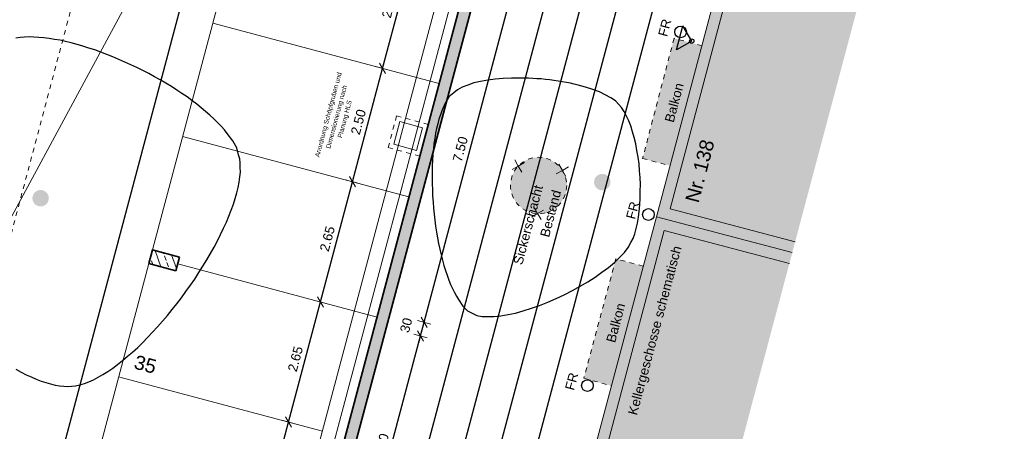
# Model space of a CAD drawing. Header units: metres. Extents: x 4462557 to 4462755, y 5328146 to 5328388.
# Tile 133 of 149: x 4462647 to 4462668, y 5328307 to 5328315. Entities that reach past the tile are written whole.
import ezdxf

# ---------------------------------------------------------------- set-up
doc = ezdxf.new("R2010")
doc.units = ezdxf.units.M
doc.header["$PDMODE"] = 65
doc.linetypes.add('AUSGEZOGEN', pattern=[0])
doc.linetypes.add('VERDECKT2_S2', pattern=[0.15, 0.1, -0.05])
doc.layers.add('B31_BEWLIN', color=3, linetype='AUSGEZOGEN')
for name, color, linetype, lineweight in [('Maßlinie_Allgemein', 7, 'AUSGEZOGEN', 13), ('Schraffur', 7, 'AUSGEZOGEN', 158), ('Standard', 7, 'AUSGEZOGEN', 13)]:
    doc.layers.add(name, color=color, linetype=linetype, lineweight=lineweight)
doc.styles.add('ARIAL', font='ARIAL.TTF')
doc.dimstyles.new('_DIMSTYLE_10', dxfattribs={"dimtxt": 0.2, "dimasz": 0.3, "dimexe": 0, "dimexo": 1e-06, "dimgap": 0.1, "dimtad": 2, "dimdec": 3, "dimrnd": 0.005, "dimzin": 4, "dimdsep": 46, "dimtxsty": 'ARIAL', "dimblk1": 'ALL_ML_STRICH', "dimblk2": 'ALL_ML_STRICH', "dimsah": 1, "dimcen": 0, "dimse1": 1, "dimse2": 1, "dimclrd": 7, "dimclre": 7, "dimclrt": 7, "dimadec": 0, "dimazin": 0, "dimtfac": 1, "dimtdec": 0, "dimtix": 1, "dimtmove": 2, "dimatfit": 3, "dimfxl": 0, "dimtzin": 0, "dimlwd": 0, "dimlwe": 13, "dimarcsym": 0})
doc.dimstyles.new('_DIMSTYLE_11', dxfattribs={"dimtxt": 0.2, "dimasz": 0.3, "dimexe": 0, "dimexo": 1e-06, "dimgap": 0.1, "dimtad": 2, "dimdec": 1, "dimlfac": 100, "dimrnd": 0.5, "dimzin": 4, "dimdsep": 46, "dimtxsty": 'ARIAL', "dimblk1": 'ALL_ML_STRICH', "dimblk2": 'ALL_ML_STRICH', "dimsah": 1, "dimcen": 0, "dimse1": 1, "dimse2": 1, "dimclrd": 7, "dimclre": 7, "dimclrt": 7, "dimadec": 0, "dimazin": 0, "dimtfac": 1, "dimtdec": 0, "dimtix": 1, "dimtmove": 2, "dimatfit": 3, "dimfxl": 0, "dimtvp": 1.2, "dimtzin": 0, "dimlwd": 0, "dimlwe": 13, "dimarcsym": 0})
doc.dimstyles.new('_DIMSTYLE_18', dxfattribs={"dimtxt": 0.2, "dimasz": 0.3, "dimexe": 0, "dimexo": 0, "dimgap": 0.1, "dimtad": 2, "dimrnd": 0.01, "dimzin": 4, "dimdsep": 46, "dimtxsty": 'ARIAL', "dimblk1": 'ALL_ML_STRICH', "dimblk2": 'ALL_ML_STRICH', "dimsah": 1, "dimcen": 0, "dimclrd": 7, "dimclre": 7, "dimclrt": 7, "dimadec": 0, "dimazin": 0, "dimtfac": 1, "dimtdec": 0, "dimtix": 1, "dimtmove": 2, "dimatfit": 3, "dimfxl": 0, "dimtzin": 0, "dimlwd": 0, "dimlwe": 13, "dimarcsym": 0})
doc.dimstyles.new('_DIMSTYLE_19', dxfattribs={"dimtxt": 0.2, "dimasz": 0.3, "dimexe": 0, "dimexo": 0, "dimgap": 0.1, "dimtad": 2, "dimdec": 1, "dimlfac": 100, "dimrnd": 1, "dimzin": 4, "dimdsep": 46, "dimtxsty": 'ARIAL', "dimblk1": 'ALL_ML_STRICH', "dimblk2": 'ALL_ML_STRICH', "dimsah": 1, "dimcen": 0, "dimclrd": 7, "dimclre": 7, "dimclrt": 7, "dimadec": 0, "dimazin": 0, "dimtfac": 1, "dimtdec": 0, "dimtix": 1, "dimtmove": 2, "dimatfit": 3, "dimfxl": 0, "dimtvp": 1.2, "dimtzin": 0, "dimlwd": 0, "dimlwe": 13, "dimarcsym": 0})
doc.dimstyles.new('_DIMSTYLE_3', dxfattribs={"dimtxt": 0.2, "dimasz": 0.3, "dimexe": 0, "dimexo": 0, "dimgap": 0.1, "dimtad": 2, "dimrnd": 0.005, "dimzin": 4, "dimdsep": 46, "dimtxsty": 'ARIAL', "dimblk1": 'ALL_ML_STRICH', "dimblk2": 'ALL_ML_STRICH', "dimsah": 1, "dimcen": 0, "dimclrd": 7, "dimclre": 7, "dimclrt": 7, "dimadec": 0, "dimazin": 0, "dimtfac": 1, "dimtdec": 0, "dimtix": 1, "dimtmove": 2, "dimatfit": 3, "dimfxl": 0, "dimtzin": 0, "dimlwd": 0, "dimlwe": 13, "dimarcsym": 0})
doc.dimstyles.new('_DIMSTYLE_7', dxfattribs={"dimtxt": 0.2, "dimasz": 0.3, "dimexe": 0, "dimexo": 1e-06, "dimgap": 0.1, "dimtad": 2, "dimrnd": 0.005, "dimzin": 4, "dimdsep": 46, "dimtxsty": 'ARIAL', "dimblk1": 'ALL_ML_STRICH', "dimblk2": 'ALL_ML_STRICH', "dimsah": 1, "dimcen": 0, "dimse1": 1, "dimse2": 1, "dimclrd": 7, "dimclre": 7, "dimclrt": 7, "dimadec": 0, "dimazin": 0, "dimtfac": 1, "dimtdec": 0, "dimtix": 1, "dimtmove": 2, "dimatfit": 3, "dimfxl": 0, "dimtzin": 0, "dimlwd": 0, "dimlwe": 13, "dimarcsym": 0})
pattern_1 = [(110, (0, 0), (-0.281907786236, -0.102606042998), []), (110, (-0.14095, -0.0513), (-0.281907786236, -0.102606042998), [0.1, -0.05])]

# ---------------------------------------------------------------- blocks, each defined once
blk = doc.blocks.new('COMPLEXOBJECT_3')
at = {"layer": 'Standard', "color": 7, "linetype": 'AUSGEZOGEN', "lineweight": 13}
for q in [(4462658.188, 5328312.357), (4462658.393, 5328312.302), (4462658.133, 5328312.152), (4462658.338, 5328312.097)]:
    blk.add_line((4462658.263, 5328312.227), q, dxfattribs=at)
blk = doc.blocks.new('COMPLEXOBJECT_4')
at = {"layer": 'Standard', "color": 7, "linetype": 'AUSGEZOGEN', "lineweight": 13}
for q in [(4462657.193, 5328312.244), (4462657.247, 5328312.449), (4462657.452, 5328312.395), (4462657.398, 5328312.19)]:
    blk.add_line((4462657.323, 5328312.319), q, dxfattribs=at)
blk = doc.blocks.new('COMPLEXOBJECT_5')
at = {"layer": 'Standard', "color": 7, "linetype": 'AUSGEZOGEN', "lineweight": 13}
for q in [(4462657.604, 5328311.23), (4462657.659, 5328311.435), (4462657.864, 5328311.381), (4462657.809, 5328311.176)]:
    blk.add_line((4462657.734, 5328311.305), q, dxfattribs=at)
blk = doc.blocks.new('ALL_ML_STRICH')
at = {"color": 0, "linetype": 'ByBlock', "lineweight": -2}
for p, q in [((-1, 0), (0.5, 0)), ((-0.3, -0.3), (0.3, 0.3)), ((0, -0.5), (0, 0.5))]:
    blk.add_line(p, q, dxfattribs=at)
blk = doc.blocks.new('*D163')
at = {"layer": 'DEFPOINTS', "color": 7, "linetype": 'AUSGEZOGEN', "lineweight": 13}
for p in [(4462658.012, 5328322.033), (4462636.2, 5328240.138), (4462638.374, 5328239.559)]:
    blk.add_point(p, dxfattribs=at)
at = {"layer": 'Maßlinie_Allgemein', "color": 7, "linetype": 'AUSGEZOGEN', "lineweight": -2}
blk.add_line((4462638.374, 5328239.559), (4462660.186, 5328321.454), dxfattribs=at)
at = {"layer": 'Maßlinie_Allgemein', "color": 7, "linetype": 'AUSGEZOGEN', "lineweight": 13, "yscale": 0.3, "zscale": 0.3}
for p, xscale, rotation in [((4462660.186, 5328321.454), 0.3, 75.08618508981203), ((4462638.374, 5328239.559), 0.2999999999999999, 255.0861850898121)]:
    blk.add_blockref('ALL_ML_STRICH', p, dxfattribs=dict(at, xscale=xscale, rotation=rotation))
at = {"layer": 'Maßlinie_Allgemein', "color": 7, "linetype": 'AUSGEZOGEN', "lineweight": 13, "insert": (4462649.085, 5328280.565), "char_height": 0.2, "width": 1, "attachment_point": 5, "rotation": 75.0862, "style": 'ARIAL'}
blk.add_mtext('\\A1;{\\A1;{84.75\\H0.132000;\\S^ ;}}', dxfattribs=at)
blk = doc.blocks.new('*D165')
at = {"layer": 'DEFPOINTS', "color": 7, "linetype": 'AUSGEZOGEN', "lineweight": 13}
for p in [(4462658.012, 5328322.033), (4462627.546, 5328226.49), (4462635.132, 5328224.469)]:
    blk.add_point(p, dxfattribs=at)
at = {"layer": 'Maßlinie_Allgemein', "color": 7, "linetype": 'AUSGEZOGEN', "lineweight": -2}
blk.add_line((4462635.132, 5328224.469), (4462660.911, 5328321.261), dxfattribs=at)
at = {"layer": 'Maßlinie_Allgemein', "color": 7, "linetype": 'AUSGEZOGEN', "lineweight": 13, "yscale": 0.3, "zscale": 0.3}
for p, xscale, rotation in [((4462660.911, 5328321.261), 0.3, 75.08618508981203), ((4462635.132, 5328224.469), 0.2999999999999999, 255.0861850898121)]:
    blk.add_blockref('ALL_ML_STRICH', p, dxfattribs=dict(at, xscale=xscale, rotation=rotation))
at = {"layer": 'Maßlinie_Allgemein', "color": 7, "linetype": 'AUSGEZOGEN', "lineweight": 13, "insert": (4462647.83, 5328272.936), "char_height": 0.2, "width": 1.4, "attachment_point": 5, "rotation": 75.0862, "style": 'ARIAL'}
blk.add_mtext('\\A1;{\\A1;{100.16\\H0.132000;\\S5^ ;}}', dxfattribs=at)
blk = doc.blocks.new('*D166')
at = {"layer": 'DEFPOINTS', "color": 7, "linetype": 'AUSGEZOGEN', "lineweight": 13}
for p in [(4462658.012, 5328322.033), (4462626.645, 5328223.107), (4462634.955, 5328220.894)]:
    blk.add_point(p, dxfattribs=at)
at = {"layer": 'Maßlinie_Allgemein', "color": 7, "linetype": 'AUSGEZOGEN', "lineweight": -2}
blk.add_line((4462634.955, 5328220.894), (4462661.636, 5328321.068), dxfattribs=at)
at = {"layer": 'Maßlinie_Allgemein', "color": 7, "linetype": 'AUSGEZOGEN', "lineweight": 13, "xscale": 0.3, "yscale": 0.3, "zscale": 0.3}
for p, rotation in [((4462661.636, 5328321.068), 75.08618508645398), ((4462634.955, 5328220.894), 255.086185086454)]:
    blk.add_blockref('ALL_ML_STRICH', p, dxfattribs=dict(at, rotation=rotation))
at = {"layer": 'Maßlinie_Allgemein', "color": 7, "linetype": 'AUSGEZOGEN', "lineweight": 13, "insert": (4462648.104, 5328271.052), "char_height": 0.2, "width": 1.4, "attachment_point": 5, "rotation": 75.0862, "style": 'ARIAL'}
blk.add_mtext('\\A1;{\\A1;{103.66\\H0.132000;\\S5^ ;}}', dxfattribs=at)
blk = doc.blocks.new('*D212')
at = {"layer": 'DEFPOINTS', "color": 7, "linetype": 'AUSGEZOGEN', "lineweight": 13}
for p in [(4462650.018, 5328310.088), (4462648.732, 5328305.256), (4462653.95, 5328303.867)]:
    blk.add_point(p, dxfattribs=at)
at = {"layer": 'Maßlinie_Allgemein', "color": 7, "linetype": 'AUSGEZOGEN', "lineweight": -2}
blk.add_line((4462653.95, 5328303.867), (4462655.236, 5328308.698), dxfattribs=at)
at = {"layer": 'Maßlinie_Allgemein', "color": 7, "linetype": 'AUSGEZOGEN', "lineweight": 13, "xscale": 0.3, "yscale": 0.3, "zscale": 0.3}
for p, rotation in [((4462655.236, 5328308.698), 75.08618509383), ((4462653.95, 5328303.867), 255.08618509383)]:
    blk.add_blockref('ALL_ML_STRICH', p, dxfattribs=dict(at, rotation=rotation))
at = {"layer": 'Maßlinie_Allgemein', "color": 7, "linetype": 'AUSGEZOGEN', "lineweight": 13, "insert": (4462654.4, 5328306.349), "char_height": 0.2, "width": 0.8, "attachment_point": 5, "rotation": 75.0862, "style": 'ARIAL'}
blk.add_mtext('\\A1;{\\A1;{5.00\\H0.132000;\\S^ ;}}', dxfattribs=at)
blk = doc.blocks.new('*D213')
at = {"layer": 'DEFPOINTS', "color": 7, "linetype": 'AUSGEZOGEN', "lineweight": 13}
for p in [(4462650.096, 5328310.378), (4462650.018, 5328310.088), (4462655.236, 5328308.698)]:
    blk.add_point(p, dxfattribs=at)
at = {"layer": 'Maßlinie_Allgemein', "color": 7, "linetype": 'AUSGEZOGEN', "lineweight": -2}
blk.add_line((4462655.236, 5328308.698), (4462655.314, 5328308.988), dxfattribs=at)
at = {"layer": 'Maßlinie_Allgemein', "color": 7, "linetype": 'AUSGEZOGEN', "lineweight": 13, "xscale": 0.3, "yscale": 0.3, "zscale": 0.3}
for p, rotation in [((4462655.314, 5328308.988), 75.08618509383), ((4462655.236, 5328308.698), 255.08618509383)]:
    blk.add_blockref('ALL_ML_STRICH', p, dxfattribs=dict(at, rotation=rotation))
at = {"layer": 'Maßlinie_Allgemein', "color": 7, "linetype": 'AUSGEZOGEN', "lineweight": 13, "insert": (4462654.931, 5328308.926), "char_height": 0.2, "width": 0.8, "attachment_point": 5, "rotation": 75.0862, "style": 'ARIAL'}
blk.add_mtext('\\A1;{\\A1;{30\\H0.132000;\\S^ ;}}', dxfattribs=at)
blk = doc.blocks.new('*D214')
at = {"layer": 'DEFPOINTS', "color": 7, "linetype": 'AUSGEZOGEN', "lineweight": 13}
for p in [(4462652.026, 5328317.625), (4462650.096, 5328310.378), (4462655.314, 5328308.988)]:
    blk.add_point(p, dxfattribs=at)
at = {"layer": 'Maßlinie_Allgemein', "color": 7, "linetype": 'AUSGEZOGEN', "lineweight": -2}
blk.add_line((4462655.314, 5328308.988), (4462657.244, 5328316.235), dxfattribs=at)
at = {"layer": 'Maßlinie_Allgemein', "color": 7, "linetype": 'AUSGEZOGEN', "lineweight": 13, "xscale": 0.3, "yscale": 0.3, "zscale": 0.3}
for p, rotation in [((4462657.244, 5328316.235), 75.08618509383), ((4462655.314, 5328308.988), 255.08618509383)]:
    blk.add_blockref('ALL_ML_STRICH', p, dxfattribs=dict(at, rotation=rotation))
at = {"layer": 'Maßlinie_Allgemein', "color": 7, "linetype": 'AUSGEZOGEN', "lineweight": 13, "insert": (4462656.086, 5328312.678), "char_height": 0.2, "width": 0.8, "attachment_point": 5, "rotation": 75.0862, "style": 'ARIAL'}
blk.add_mtext('\\A1;{\\A1;{7.50\\H0.132000;\\S^ ;}}', dxfattribs=at)
blk = doc.blocks.new('*D225')
at = {"layer": 'DEFPOINTS', "color": 7, "linetype": 'AUSGEZOGEN', "lineweight": 13}
for p in [(4462657.706, 5328321.856), (4462636.666, 5328242.86), (4462638.357, 5328242.409)]:
    blk.add_point(p, dxfattribs=at)
at = {"layer": 'Maßlinie_Allgemein', "color": 7, "linetype": 'AUSGEZOGEN', "lineweight": -2}
blk.add_line((4462638.357, 5328242.409), (4462659.397, 5328321.405), dxfattribs=at)
at = {"layer": 'Maßlinie_Allgemein', "color": 7, "linetype": 'AUSGEZOGEN', "lineweight": 13, "yscale": 0.3, "zscale": 0.3}
for p, xscale, rotation in [((4462659.397, 5328321.405), 0.3, 75.08618508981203), ((4462638.357, 5328242.409), 0.2999999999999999, 255.0861850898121)]:
    blk.add_blockref('ALL_ML_STRICH', p, dxfattribs=dict(at, xscale=xscale, rotation=rotation))
at = {"layer": 'Maßlinie_Allgemein', "color": 7, "linetype": 'AUSGEZOGEN', "lineweight": 13, "insert": (4462648.682, 5328281.966), "char_height": 0.2, "width": 1, "attachment_point": 5, "rotation": 75.0862, "style": 'ARIAL'}
blk.add_mtext('\\A1;{\\A1;{81.75\\H0.132000;\\S^ ;}}', dxfattribs=at)
blk = doc.blocks.new('*D230')
at = {"layer": 'DEFPOINTS', "color": 7, "linetype": 'AUSGEZOGEN', "lineweight": 13}
for p in [(4462658.349, 5328324.272), (4462657.706, 5328321.856), (4462640.925, 5328301.592)]:
    blk.add_point(p, dxfattribs=at)
at = {"layer": 'Maßlinie_Allgemein', "color": 7, "linetype": 'AUSGEZOGEN', "lineweight": -2}
for p, q in [((4462647.72, 5328327.103), (4462647.72, 5328327.103)), ((4462658.349, 5328324.272), (4462647.72, 5328327.103)), ((4462658.349, 5328324.272), (4462658.349, 5328324.272))]:
    blk.add_line(p, q, dxfattribs=at)
at = {"layer": 'Maßlinie_Allgemein', "color": 7, "linetype": 'AUSGEZOGEN', "lineweight": 13, "yscale": 0.3, "zscale": 0.3}
for p, xscale, rotation in [((4462647.72, 5328327.103), 0.3, 165.0861850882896), ((4462658.349, 5328324.272), 0.2999999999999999, 345.0861850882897)]:
    blk.add_blockref('ALL_ML_STRICH', p, dxfattribs=dict(at, xscale=xscale, rotation=rotation))
at = {"layer": 'Maßlinie_Allgemein', "color": 7, "linetype": 'AUSGEZOGEN', "lineweight": 13, "insert": (4462652.366, 5328325.869), "char_height": 0.2, "width": 1, "attachment_point": 5, "rotation": 165.0862, "style": 'ARIAL'}
blk.add_mtext('\\A1;{\\A1;{11.00\\H0.132000;\\S^ ;}}', dxfattribs=at)
blk = doc.blocks.new('*D231')
at = {"layer": 'DEFPOINTS', "color": 7, "linetype": 'AUSGEZOGEN', "lineweight": 13}
for p in [(4462647.72, 5328327.103), (4462640.925, 5328301.592), (4462640.62, 5328301.415)]:
    blk.add_point(p, dxfattribs=at)
at = {"layer": 'Maßlinie_Allgemein', "color": 7, "linetype": 'AUSGEZOGEN', "lineweight": -2}
for p, q in [((4462647.478, 5328327.167), (4462647.478, 5328327.167)), ((4462647.72, 5328327.103), (4462647.478, 5328327.167)), ((4462647.72, 5328327.103), (4462647.72, 5328327.103))]:
    blk.add_line(p, q, dxfattribs=at)
at = {"layer": 'Maßlinie_Allgemein', "color": 7, "linetype": 'AUSGEZOGEN', "lineweight": 13, "yscale": 0.3, "zscale": 0.3}
for p, xscale, rotation in [((4462647.478, 5328327.167), 0.3, 165.0861850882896), ((4462647.72, 5328327.103), 0.2999999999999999, 345.0861850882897)]:
    blk.add_blockref('ALL_ML_STRICH', p, dxfattribs=dict(at, xscale=xscale, rotation=rotation))
at = {"layer": 'Maßlinie_Allgemein', "color": 7, "linetype": 'AUSGEZOGEN', "lineweight": 13, "insert": (4462647.359, 5328327.358), "char_height": 0.2, "width": 0.8, "attachment_point": 5, "rotation": 165.0862, "style": 'ARIAL'}
blk.add_mtext('\\A1;{\\A1;{25\\H0.132000;\\S^ ;}}', dxfattribs=at)
blk = doc.blocks.new('*D232')
at = {"layer": 'DEFPOINTS', "color": 7, "linetype": 'AUSGEZOGEN', "lineweight": 13}
for p in [(4462647.478, 5328327.167), (4462642.245, 5328325.974), (4462640.62, 5328301.415)]:
    blk.add_point(p, dxfattribs=at)
at = {"layer": 'Maßlinie_Allgemein', "color": 7, "linetype": 'AUSGEZOGEN', "lineweight": -2}
for p, q in [((4462642.888, 5328328.39), (4462642.888, 5328328.39)), ((4462647.478, 5328327.167), (4462642.888, 5328328.39)), ((4462647.478, 5328327.167), (4462647.478, 5328327.167))]:
    blk.add_line(p, q, dxfattribs=at)
at = {"layer": 'Maßlinie_Allgemein', "color": 7, "linetype": 'AUSGEZOGEN', "lineweight": 13, "yscale": 0.3, "zscale": 0.3}
for p, xscale, rotation in [((4462642.888, 5328328.39), 0.3, 165.0861850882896), ((4462647.478, 5328327.167), 0.2999999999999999, 345.0861850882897)]:
    blk.add_blockref('ALL_ML_STRICH', p, dxfattribs=dict(at, xscale=xscale, rotation=rotation))
at = {"layer": 'Maßlinie_Allgemein', "color": 7, "linetype": 'AUSGEZOGEN', "lineweight": 13, "insert": (4462644.656, 5328327.922), "char_height": 0.2, "width": 0.8, "attachment_point": 5, "rotation": 165.0862, "style": 'ARIAL'}
blk.add_mtext('\\A1;{\\A1;{4.75\\H0.132000;\\S^ ;}}', dxfattribs=at)
blk = doc.blocks.new('*D357')
at = {"layer": 'DEFPOINTS', "color": 7, "linetype": 'AUSGEZOGEN', "lineweight": 13}
for p in [(4462652.874, 5328323.143), (4462641.219, 5328282.296), (4462641.944, 5328282.103)]:
    blk.add_point(p, dxfattribs=at)
at = {"layer": 'Maßlinie_Allgemein', "color": 7, "linetype": 'AUSGEZOGEN', "lineweight": -2}
for p, q in [((4462641.219, 5328282.296), (4462652.15, 5328323.336)), ((4462652.15, 5328323.336), (4462652.15, 5328323.336)), ((4462641.219, 5328282.296), (4462641.219, 5328282.296))]:
    blk.add_line(p, q, dxfattribs=at)
at = {"layer": 'Maßlinie_Allgemein', "color": 7, "linetype": 'AUSGEZOGEN', "lineweight": 13, "xscale": 0.3, "yscale": 0.3, "zscale": 0.3}
for p, rotation in [((4462652.15, 5328323.336), 75.0861849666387), ((4462641.219, 5328282.296), 255.0861849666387)]:
    blk.add_blockref('ALL_ML_STRICH', p, dxfattribs=dict(at, rotation=rotation))
at = {"layer": 'Maßlinie_Allgemein', "color": 7, "linetype": 'AUSGEZOGEN', "lineweight": 13, "insert": (4462646.493, 5328302.874), "char_height": 0.2, "width": 1, "attachment_point": 5, "rotation": 75.0862, "style": 'ARIAL'}
blk.add_mtext('\\A1;{\\A1;{42.47\\H0.132000;\\S^ ;}}', dxfattribs=at)
blk = doc.blocks.new('*D382')
at = {"layer": 'DEFPOINTS', "color": 7, "linetype": 'AUSGEZOGEN', "lineweight": 13}
for p in [(4462653.627, 5328306.54), (4462651.737, 5328304.301), (4462652.945, 5328303.979)]:
    blk.add_point(p, dxfattribs=at)
at = {"layer": 'Maßlinie_Allgemein', "color": 7, "linetype": 'AUSGEZOGEN', "lineweight": -2}
for p, q in [((4462651.737, 5328304.301), (4462652.419, 5328306.862)), ((4462652.419, 5328306.862), (4462652.419, 5328306.862)), ((4462651.737, 5328304.301), (4462651.737, 5328304.301))]:
    blk.add_line(p, q, dxfattribs=at)
at = {"layer": 'Maßlinie_Allgemein', "color": 7, "linetype": 'AUSGEZOGEN', "lineweight": 13, "xscale": 0.3, "yscale": 0.3, "zscale": 0.3}
for p, rotation in [((4462652.419, 5328306.862), 75.08618496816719), ((4462651.737, 5328304.301), 255.0861849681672)]:
    blk.add_blockref('ALL_ML_STRICH', p, dxfattribs=dict(at, rotation=rotation))
at = {"layer": 'Maßlinie_Allgemein', "color": 7, "linetype": 'AUSGEZOGEN', "lineweight": 13, "insert": (4462651.885, 5328305.647), "char_height": 0.2, "width": 0.8, "attachment_point": 5, "rotation": 75.0862, "style": 'ARIAL'}
blk.add_mtext('\\A1;{\\A1;{2.65\\H0.132000;\\S^ ;}}', dxfattribs=at)
blk = doc.blocks.new('*D383')
at = {"layer": 'DEFPOINTS', "color": 7, "linetype": 'AUSGEZOGEN', "lineweight": 13}
for p in [(4462654.309, 5328309.101), (4462652.419, 5328306.862), (4462653.627, 5328306.54)]:
    blk.add_point(p, dxfattribs=at)
at = {"layer": 'Maßlinie_Allgemein', "color": 7, "linetype": 'AUSGEZOGEN', "lineweight": -2}
for p, q in [((4462652.419, 5328306.862), (4462653.101, 5328309.422)), ((4462653.101, 5328309.422), (4462653.101, 5328309.422)), ((4462652.419, 5328306.862), (4462652.419, 5328306.862))]:
    blk.add_line(p, q, dxfattribs=at)
at = {"layer": 'Maßlinie_Allgemein', "color": 7, "linetype": 'AUSGEZOGEN', "lineweight": 13, "xscale": 0.3, "yscale": 0.3, "zscale": 0.3}
for p, rotation in [((4462653.101, 5328309.422), 75.08618496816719), ((4462652.419, 5328306.862), 255.0861849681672)]:
    blk.add_blockref('ALL_ML_STRICH', p, dxfattribs=dict(at, rotation=rotation))
at = {"layer": 'Maßlinie_Allgemein', "color": 7, "linetype": 'AUSGEZOGEN', "lineweight": 13, "insert": (4462652.567, 5328308.207), "char_height": 0.2, "width": 0.8, "attachment_point": 5, "rotation": 75.0862, "style": 'ARIAL'}
blk.add_mtext('\\A1;{\\A1;{2.65\\H0.132000;\\S^ ;}}', dxfattribs=at)
blk = doc.blocks.new('*D384')
at = {"layer": 'DEFPOINTS', "color": 7, "linetype": 'AUSGEZOGEN', "lineweight": 13}
for p in [(4462654.991, 5328311.661), (4462653.101, 5328309.422), (4462654.309, 5328309.101)]:
    blk.add_point(p, dxfattribs=at)
at = {"layer": 'Maßlinie_Allgemein', "color": 7, "linetype": 'AUSGEZOGEN', "lineweight": -2}
for p, q in [((4462653.101, 5328309.422), (4462653.783, 5328311.983)), ((4462653.783, 5328311.983), (4462653.783, 5328311.983)), ((4462653.101, 5328309.422), (4462653.101, 5328309.422))]:
    blk.add_line(p, q, dxfattribs=at)
at = {"layer": 'Maßlinie_Allgemein', "color": 7, "linetype": 'AUSGEZOGEN', "lineweight": 13, "xscale": 0.3, "yscale": 0.3, "zscale": 0.3}
for p, rotation in [((4462653.783, 5328311.983), 75.08618496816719), ((4462653.101, 5328309.422), 255.0861849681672)]:
    blk.add_blockref('ALL_ML_STRICH', p, dxfattribs=dict(at, rotation=rotation))
at = {"layer": 'Maßlinie_Allgemein', "color": 7, "linetype": 'AUSGEZOGEN', "lineweight": 13, "insert": (4462653.249, 5328310.768), "char_height": 0.2, "width": 0.8, "attachment_point": 5, "rotation": 75.0862, "style": 'ARIAL'}
blk.add_mtext('\\A1;{\\A1;{2.65\\H0.132000;\\S^ ;}}', dxfattribs=at)
blk = doc.blocks.new('*D385')
at = {"layer": 'DEFPOINTS', "color": 7, "linetype": 'AUSGEZOGEN', "lineweight": 13}
for p in [(4462655.634, 5328314.077), (4462653.783, 5328311.983), (4462654.991, 5328311.661)]:
    blk.add_point(p, dxfattribs=at)
at = {"layer": 'Maßlinie_Allgemein', "color": 7, "linetype": 'AUSGEZOGEN', "lineweight": -2}
for p, q in [((4462653.783, 5328311.983), (4462654.426, 5328314.399)), ((4462654.426, 5328314.399), (4462654.426, 5328314.399)), ((4462653.783, 5328311.983), (4462653.783, 5328311.983))]:
    blk.add_line(p, q, dxfattribs=at)
at = {"layer": 'Maßlinie_Allgemein', "color": 7, "linetype": 'AUSGEZOGEN', "lineweight": 13, "xscale": 0.3, "yscale": 0.3, "zscale": 0.3}
for p, rotation in [((4462654.426, 5328314.399), 75.08618496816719), ((4462653.783, 5328311.983), 255.0861849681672)]:
    blk.add_blockref('ALL_ML_STRICH', p, dxfattribs=dict(at, rotation=rotation))
at = {"layer": 'Maßlinie_Allgemein', "color": 7, "linetype": 'AUSGEZOGEN', "lineweight": 13, "insert": (4462653.912, 5328313.258), "char_height": 0.2, "width": 0.8, "attachment_point": 5, "rotation": 75.0862, "style": 'ARIAL'}
blk.add_mtext('\\A1;{\\A1;{2.50\\H0.132000;\\S^ ;}}', dxfattribs=at)
blk = doc.blocks.new('*D386')
at = {"layer": 'DEFPOINTS', "color": 7, "linetype": 'AUSGEZOGEN', "lineweight": 13}
for p in [(4462656.316, 5328316.638), (4462654.426, 5328314.399), (4462655.634, 5328314.077)]:
    blk.add_point(p, dxfattribs=at)
at = {"layer": 'Maßlinie_Allgemein', "color": 7, "linetype": 'AUSGEZOGEN', "lineweight": -2}
for p, q in [((4462654.426, 5328314.399), (4462655.108, 5328316.959)), ((4462655.108, 5328316.959), (4462655.108, 5328316.959)), ((4462654.426, 5328314.399), (4462654.426, 5328314.399))]:
    blk.add_line(p, q, dxfattribs=at)
at = {"layer": 'Maßlinie_Allgemein', "color": 7, "linetype": 'AUSGEZOGEN', "lineweight": 13, "xscale": 0.3, "yscale": 0.3, "zscale": 0.3}
for p, rotation in [((4462655.108, 5328316.959), 75.08618496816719), ((4462654.426, 5328314.399), 255.0861849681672)]:
    blk.add_blockref('ALL_ML_STRICH', p, dxfattribs=dict(at, rotation=rotation))
at = {"layer": 'Maßlinie_Allgemein', "color": 7, "linetype": 'AUSGEZOGEN', "lineweight": 13, "insert": (4462654.574, 5328315.745), "char_height": 0.2, "width": 0.8, "attachment_point": 5, "rotation": 75.0862, "style": 'ARIAL'}
blk.add_mtext('\\A1;{\\A1;{2.65\\H0.132000;\\S^ ;}}', dxfattribs=at)
blk = doc.blocks.new('Laubbaum_Stamm')
at = {"lineweight": 13}
blk.add_hatch(color=7, dxfattribs=at).paths.add_polyline_path([(0, 0.5), (-0.051, 0.497), (-0.101, 0.49), (-0.15, 0.477), (-0.197, 0.459), (-0.243, 0.437), (-0.286, 0.41), (-0.326, 0.379), (-0.362, 0.344), (-0.395, 0.306), (-0.424, 0.264), (-0.449, 0.22), (-0.469, 0.174), (-0.484, 0.125), (-0.494, 0.076), (-0.499, 0.025), (-0.499, -0.025), (-0.494, -0.076), (-0.484, -0.125), (-0.469, -0.174), (-0.449, -0.22), (-0.424, -0.264), (-0.395, -0.306), (-0.362, -0.344), (-0.326, -0.379), (-0.286, -0.41), (-0.243, -0.437), (-0.197, -0.459), (-0.15, -0.477), (-0.101, -0.49), (-0.051, -0.497), (0, -0.5), (0.051, -0.497), (0.101, -0.49), (0.15, -0.477), (0.197, -0.459), (0.243, -0.437), (0.286, -0.41), (0.326, -0.379), (0.362, -0.344), (0.395, -0.306), (0.424, -0.264), (0.449, -0.22), (0.469, -0.174), (0.484, -0.125), (0.494, -0.076), (0.499, -0.025), (0.499, 0.025), (0.494, 0.076), (0.484, 0.125), (0.469, 0.174), (0.449, 0.22), (0.424, 0.264), (0.395, 0.306), (0.362, 0.344), (0.326, 0.379), (0.286, 0.41), (0.243, 0.437), (0.197, 0.459), (0.15, 0.477), (0.101, 0.49), (0.051, 0.497)])

msp = doc.modelspace()

# ---------------------------------------------------------------- hatches: boundary and pattern name
at = {"layer": 'Schraffur', "linetype": 'AUSGEZOGEN', "lineweight": 18}
h = msp.add_hatch(dxfattribs=at)
h.set_pattern_fill('SCHRAFFUR_7', scale=0.1, angle=65, style=0, pattern_type=2)
h.set_pattern_definition(pattern_1)
h.paths.add_polyline_path([(4462651.06255, 5328323.62528), (4462657.70596, 5328321.85589), (4462652.34311, 5328301.72034), (4462652.58364, 5328301.65207), (4462658.01188, 5328322.03313), (4462651.1269, 5328323.86686)], flags=0)
h = msp.add_hatch(dxfattribs=at)
h.set_pattern_fill('SCHRAFFUR_7', scale=0.1, angle=65, style=0, pattern_type=2)
h.set_pattern_definition(pattern_1)
h.paths.add_polyline_path([(4462650.01835, 5328310.08801), (4462649.43856, 5328310.24242), (4462649.51577, 5328310.53232), (4462650.09556, 5328310.3779)], flags=0)
at = {"layer": 'Standard', "linetype": 'AUSGEZOGEN', "lineweight": 18}
for color, points in [(254, [(4462664.46064, 5328326.96716), (4462663.77832, 5328324.40651), (4462660.55915, 5328312.32542), (4462660.26884, 5328311.23595), (4462663.16921, 5328310.47301), (4462663.231, 5328310.70492), (4462660.56274, 5328311.4068), (4462664.87819, 5328327.60205), (4462666.8337, 5328324.22674), (4462666.92107, 5328324.55468), (4462664.79544, 5328328.22363)]), (254, [(4462667.69399, 5328327.45563), (4462664.79536, 5328328.22333), (4462660.26884, 5328311.23595), (4462663.16921, 5328310.47301), (4462663.23026, 5328310.70512), (4462660.56274, 5328311.4068), (4462664.96557, 5328327.92998), (4462667.63254, 5328327.22363)]), (255, [(4462660.56274, 5328311.4068), (4462663.231, 5328310.70492), (4462666.8337, 5328324.22674), (4462664.87819, 5328327.60205)]), (254, [(4462663.16921, 5328310.47301), (4462660.26884, 5328311.23595), (4462656.24133, 5328296.12129), (4462659.14209, 5328295.35823), (4462659.20315, 5328295.59034), (4462656.53523, 5328296.29214), (4462660.43915, 5328310.94298), (4462663.10816, 5328310.24091)]), (255, [(4462656.53523, 5328296.29214), (4462659.20388, 5328295.59014), (4462663.10742, 5328310.2411), (4462660.43915, 5328310.94298)])]:
    msp.add_hatch(color=color, dxfattribs=at).paths.add_polyline_path(points)
at = {"layer": 'Standard', "linetype": 'AUSGEZOGEN', "lineweight": 13}
for points in [[(4462659.97532, 5328312.48099), (4462660.55915, 5328312.32542), (4462661.24079, 5328314.88355), (4462660.64722, 5328315.04171)], [(4462658.32509, 5328312.09673), (4462658.29784, 5328312.16386), (4462658.2627, 5328312.22722), (4462658.22018, 5328312.28589), (4462658.1709, 5328312.339), (4462658.11557, 5328312.38578), (4462658.05501, 5328312.42556), (4462657.9901, 5328312.45774), (4462657.92178, 5328312.48186), (4462657.85105, 5328312.49758), (4462657.77894, 5328312.50465), (4462657.7065, 5328312.50298), (4462657.6348, 5328312.49259), (4462657.56487, 5328312.47364), (4462657.49773, 5328312.44639), (4462657.43437, 5328312.41125), (4462657.37571, 5328312.36872), (4462657.32259, 5328312.31944), (4462657.27581, 5328312.26412), (4462657.23604, 5328312.20355), (4462657.20385, 5328312.13864), (4462657.17973, 5328312.07032), (4462657.16402, 5328311.99959), (4462657.15694, 5328311.92748), (4462657.15861, 5328311.85505), (4462657.169, 5328311.78334), (4462657.18796, 5328311.71341), (4462657.21521, 5328311.64628), (4462657.25035, 5328311.58291), (4462657.29287, 5328311.52425), (4462657.34215, 5328311.47114), (4462657.39748, 5328311.42436), (4462657.45804, 5328311.38458), (4462657.52295, 5328311.3524), (4462657.59127, 5328311.32827), (4462657.662, 5328311.31256), (4462657.73411, 5328311.30549), (4462657.80655, 5328311.30716), (4462657.87825, 5328311.31755), (4462657.94818, 5328311.3365), (4462658.01532, 5328311.36375), (4462658.07868, 5328311.39889), (4462658.13734, 5328311.44141), (4462658.19046, 5328311.4907), (4462658.23724, 5328311.54602), (4462658.27701, 5328311.60658), (4462658.3092, 5328311.6715), (4462658.33332, 5328311.73982), (4462658.33575, 5328311.75074), (4462658.34903, 5328311.81055), (4462658.35611, 5328311.88266), (4462658.35444, 5328311.95509), (4462658.34405, 5328312.0268)], [(4462658.72126, 5328307.79403), (4462659.3099, 5328307.63718), (4462659.98898, 5328310.18568), (4462659.40512, 5328310.34126)]]:
    msp.add_hatch(color=255, dxfattribs=at).paths.add_polyline_path(points)

# ---------------------------------------------------------------- linework, layer by layer
at = {"layer": 'B31_BEWLIN', "color": 250, "linetype": 'AUSGEZOGEN'}
msp.add_lwpolyline([(4462646.60064, 5328307.98805), (4462646.7123, 5328307.92594), (4462646.82197, 5328307.87118), (4462646.92964, 5328307.82377), (4462647.03731, 5328307.77637), (4462647.14221, 5328307.73569), (4462647.24325, 5328307.70471), (4462647.34351, 5328307.67311), (4462647.44053, 5328307.65044), (4462647.53292, 5328307.63684), (4462647.6239, 5328307.62341), (4462647.70962, 5328307.61984), (4462647.79019, 5328307.6268), (4462647.87649, 5328307.6346), (4462647.9678, 5328307.65459), (4462648.06339, 5328307.68689), (4462648.15898, 5328307.71919), (4462648.25807, 5328307.76319), (4462648.35987, 5328307.81827), (4462648.46088, 5328307.87272), (4462648.56461, 5328307.93825), (4462648.6701, 5328308.01282), (4462648.77419, 5328308.08756), (4462648.88004, 5328308.17135), (4462648.98609, 5328308.26295), (4462649.09354, 5328308.35438), (4462649.20119, 5328308.45362), (4462649.30809, 5328308.55864), (4462649.41436, 5328308.66445), (4462649.52067, 5328308.77666), (4462649.62545, 5328308.89403), (4462649.73022, 5328309.0114), (4462649.83409, 5328309.13315), (4462649.93484, 5328309.25882), (4462650.03622, 5328309.38371), (4462650.13528, 5328309.51314), (4462650.23107, 5328309.64508), (4462650.32686, 5328309.77702), (4462650.41861, 5328309.91086), (4462650.5063, 5328310.04659), (4462650.5932, 5328310.1817), (4462650.67589, 5328310.31731), (4462650.75297, 5328310.45356), (4462650.83066, 5328310.58903), (4462650.90257, 5328310.72376), (4462650.96792, 5328310.8571), (4462651.03405, 5328310.99107), (4462651.09423, 5328311.12289), (4462651.1469, 5328311.25131), (4462651.19817, 5328311.37989), (4462651.2427, 5328311.50569), (4462651.27877, 5328311.62607), (4462651.31563, 5328311.74707), (4462651.34419, 5328311.86406), (4462651.3635, 5328311.975), (4462651.38203, 5328312.08532), (4462651.3921, 5328312.19022), (4462651.39136, 5328312.28783), (4462651.38921, 5328312.38561), (4462651.37765, 5328312.47594), (4462651.35541, 5328312.55735), (4462651.31588, 5328312.70381), (4462651.23187, 5328312.85667), (4462651.11117, 5328313.01237), (4462651.05051, 5328313.09062), (4462650.98063, 5328313.16922), (4462650.90295, 5328313.24802), (4462650.82589, 5328313.32604), (4462650.74102, 5328313.40425), (4462650.64975, 5328313.4825), (4462650.55848, 5328313.56075), (4462650.46064, 5328313.63762), (4462650.35702, 5328313.71375), (4462650.25419, 5328313.79049), (4462650.14619, 5328313.8657), (4462650.03365, 5328313.93859), (4462649.92049, 5328314.01227), (4462649.80279, 5328314.08362), (4462649.68274, 5328314.15311), (4462649.5619, 5328314.22199), (4462649.43731, 5328314.28916), (4462649.3116, 5328314.3529), (4462649.1859, 5328314.41665), (4462649.05846, 5328314.47775), (4462648.92991, 5328314.53541), (4462648.80137, 5328314.59308), (4462648.67311, 5328314.64716), (4462648.54437, 5328314.69702), (4462648.41562, 5328314.74688), (4462648.28779, 5328314.79236), (4462648.16088, 5328314.83346), (4462648.03396, 5328314.87457), (4462647.90796, 5328314.91129), (4462647.7849, 5328314.9427), (4462647.66325, 5328314.97393), (4462647.54375, 5328314.99923), (4462647.42859, 5328315.01903), (4462647.31203, 5328315.039), (4462647.19982, 5328315.05348), (4462647.09257, 5328315.06168), (4462646.98594, 5328315.06911), (4462646.88427, 5328315.07026), (4462646.78819, 5328315.06435), (4462646.69352, 5328315.05828), (4462646.60443, 5328315.04515)], dxfattribs=at)
msp.add_lwpolyline([(4462655.94719, 5328313.87927), (4462655.84421, 5328313.79113), (4462655.76044, 5328313.6585), (4462655.69414, 5328313.49252), (4462655.66029, 5328313.40961), (4462655.63046, 5328313.3184), (4462655.60481, 5328313.2203), (4462655.57916, 5328313.12219), (4462655.55847, 5328313.01782), (4462655.54135, 5328312.90733), (4462655.52422, 5328312.79685), (4462655.51082, 5328312.68166), (4462655.50193, 5328312.56239), (4462655.49304, 5328312.44312), (4462655.48725, 5328312.31992), (4462655.48613, 5328312.19405), (4462655.48361, 5328312.06834), (4462655.48575, 5328311.93996), (4462655.49071, 5328311.81124), (4462655.49489, 5328311.68191), (4462655.50327, 5328311.55208), (4462655.51463, 5328311.42333), (4462655.526, 5328311.29459), (4462655.54017, 5328311.16551), (4462655.55809, 5328311.03814), (4462655.57681, 5328310.91138), (4462655.59865, 5328310.78711), (4462655.62364, 5328310.66532), (4462655.648, 5328310.54431), (4462655.6755, 5328310.42579), (4462655.70584, 5328310.31334), (4462655.7354, 5328310.20027), (4462655.76764, 5328310.09188), (4462655.80288, 5328309.99096), (4462655.83875, 5328309.88926), (4462655.87762, 5328309.79504), (4462655.91871, 5328309.70769), (4462655.95918, 5328309.62111), (4462656.00266, 5328309.54202), (4462656.0479, 5328309.47197), (4462656.14057, 5328309.33234), (4462656.24187, 5328309.23015), (4462656.35212, 5328309.17649), (4462656.43801, 5328309.13543), (4462656.54878, 5328309.11471), (4462656.67668, 5328309.11265), (4462656.80379, 5328309.10996), (4462656.94865, 5328309.12514), (4462657.10451, 5328309.15542), (4462657.26116, 5328309.18631), (4462657.42944, 5328309.23152), (4462657.602, 5328309.28904), (4462657.77456, 5328309.34655), (4462657.9528, 5328309.41623), (4462658.12859, 5328309.49544), (4462658.3036, 5328309.57403), (4462658.47695, 5328309.66278), (4462658.64236, 5328309.75672), (4462658.80776, 5328309.85067), (4462658.96461, 5328309.95059), (4462659.10695, 5328310.05434), (4462659.24851, 5328310.15746), (4462659.37557, 5328310.26441), (4462659.48122, 5328310.371), (4462659.58626, 5328310.47838), (4462659.6699, 5328310.5854), (4462659.7262, 5328310.69027), (4462659.77082, 5328310.77369), (4462659.8082, 5328310.8747), (4462659.83846, 5328310.98793), (4462659.86793, 5328311.10054), (4462659.88966, 5328311.22615), (4462659.90378, 5328311.35976), (4462659.91869, 5328311.49399), (4462659.9266, 5328311.63545), (4462659.92704, 5328311.77991), (4462659.92825, 5328311.92499), (4462659.9234, 5328312.07291), (4462659.91197, 5328312.21947), (4462659.89914, 5328312.36618), (4462659.87974, 5328312.51152), (4462659.85408, 5328312.6519), (4462659.82903, 5328312.7915), (4462659.79833, 5328312.92534), (4462659.76148, 5328313.04922), (4462659.72386, 5328313.17248), (4462659.68009, 5328313.28578), (4462659.63171, 5328313.38395), (4462659.58193, 5328313.48229), (4462659.52692, 5328313.56628), (4462659.46682, 5328313.63003), (4462659.39443, 5328313.70628), (4462659.29499, 5328313.77551), (4462659.17552, 5328313.83781), (4462659.05527, 5328313.8995), (4462658.91421, 5328313.95364), (4462658.75875, 5328314.0002), (4462658.68171, 5328314.0234), (4462658.60155, 5328314.04412), (4462658.51841, 5328314.06375), (4462658.43527, 5328314.08339), (4462658.34899, 5328314.10055), (4462658.26036, 5328314.11584), (4462658.17314, 5328314.13097), (4462658.08356, 5328314.14424), (4462657.99304, 5328314.15549), (4462657.90313, 5328314.16595), (4462657.81228, 5328314.17438), (4462657.72189, 5328314.18063), (4462657.63009, 5328314.18703), (4462657.53875, 5328314.19125), (4462657.44849, 5328314.1925), (4462657.3576, 5328314.19453), (4462657.26718, 5328314.19437), (4462657.17861, 5328314.19186), (4462657.0021, 5328314.18606), (4462656.83242, 5328314.17163), (4462656.67581, 5328314.14714), (4462656.51779, 5328314.12281), (4462656.37362, 5328314.08904), (4462656.24954, 5328314.04439), (4462656.12625, 5328314.00036), (4462656.02304, 5328313.94545), (4462655.94719, 5328313.87927)], close=True, dxfattribs=at)
at = {"layer": 'Standard', "color": 7, "linetype": 'AUSGEZOGEN', "lineweight": 18}
for p, q in [((4462664.79536, 5328328.22333), (4462660.26884, 5328311.23595)), ((4462664.87819, 5328327.60205), (4462660.56274, 5328311.4068)), ((4462657.19716, 5328321.88792), (4462647.03121, 5328283.71851)), ((4462657.48696, 5328321.81073), (4462647.32102, 5328283.64132)), ((4462654.66842, 5328312.78198), (4462654.79711, 5328313.26514)), ((4462655.28017, 5328313.13648), (4462654.79711, 5328313.26514)), ((4462655.15149, 5328312.65333), (4462655.28017, 5328313.13648)), ((4462655.15149, 5328312.65333), (4462654.66842, 5328312.78198)), ((4462655.05486, 5328312.67906), (4462655.02912, 5328312.58243)), ((4462660.32989, 5328311.46805), (4462660.33064, 5328311.46785)), ((4462656.24133, 5328296.12129), (4462660.26884, 5328311.23595)), ((4462660.26884, 5328311.23595), (4462663.16921, 5328310.47301)), ((4462660.56274, 5328311.4068), (4462663.23026, 5328310.70512)), ((4462660.50095, 5328311.17489), (4462660.50075, 5328311.17415)), ((4462656.53523, 5328296.29214), (4462660.43915, 5328310.94298)), ((4462660.43915, 5328310.94298), (4462663.10816, 5328310.24091))]:
    msp.add_line(p, q, dxfattribs=at)
at = {"layer": 'Standard', "color": 7, "linetype": 'VERDECKT2_S2', "lineweight": 13}
msp.add_line((4462649.97545, 5328323.91481), (4462628.22804, 5328242.26128), dxfattribs=at)
at = {"layer": 'Standard', "color": 7, "linetype": 'AUSGEZOGEN', "lineweight": 35}
for p, q in [((4462658.01188, 5328322.03313), (4462647.01722, 5328280.75219)), ((4462657.70596, 5328321.85589), (4462646.77564, 5328280.81653)), ((4462649.43856, 5328310.24242), (4462649.51577, 5328310.53232)), ((4462649.51577, 5328310.53232), (4462650.09556, 5328310.3779)), ((4462650.01835, 5328310.08801), (4462649.43856, 5328310.24242)), ((4462650.09556, 5328310.3779), (4462650.01835, 5328310.08801))]:
    msp.add_line(p, q, dxfattribs=at)
at = {"layer": 'Standard', "color": 253, "linetype": 'AUSGEZOGEN', "lineweight": 18}
msp.add_line((4462651.40171, 5328320.2961), (4462640.57159, 5328300.26332), dxfattribs=at)
at = {"layer": 'Standard', "color": 7, "linetype": 'AUSGEZOGEN', "lineweight": 13}
for p, q in [((4462649.51577, 5328310.53232), (4462651.44601, 5328317.77967)), ((4462650.8026, 5328315.36389), (4462655.63417, 5328314.07706)), ((4462650.15918, 5328312.9481), (4462654.99075, 5328311.66127)), ((4462648.15173, 5328305.41085), (4462649.43856, 5328310.24242)), ((4462650.05695, 5328310.23295), (4462654.30874, 5328309.10054)), ((4462648.79515, 5328307.82664), (4462653.14365, 5328306.66847))]:
    msp.add_line(p, q, dxfattribs=at)
at = {"layer": 'Standard', "color": 250, "linetype": 'AUSGEZOGEN', "lineweight": 25}
for p, q in [((4462660.701, 5328314.79473), (4462660.83749, 5328315.3072)), ((4462661.02548, 5328314.98272), (4462660.83749, 5328315.3072)), ((4462661.02548, 5328314.98272), (4462660.701, 5328314.79473))]:
    msp.add_line(p, q, dxfattribs=at)
at = {"layer": 'Standard', "color": 7, "linetype": 'VERDECKT2_S2', "lineweight": 18}
for p, q in [((4462660.64722, 5328315.04171), (4462659.97532, 5328312.48099)), ((4462661.24079, 5328314.88355), (4462660.64722, 5328315.04171)), ((4462654.72621, 5328313.38751), (4462654.54605, 5328312.71109)), ((4462655.40254, 5328313.20738), (4462654.72621, 5328313.38751)), ((4462654.54605, 5328312.71109), (4462655.22238, 5328312.53096)), ((4462659.97532, 5328312.48099), (4462660.55915, 5328312.32542)), ((4462659.40512, 5328310.34126), (4462658.72126, 5328307.79403)), ((4462659.40518, 5328310.34124), (4462659.40512, 5328310.34126)), ((4462659.98898, 5328310.18568), (4462659.40518, 5328310.34124)), ((4462658.72126, 5328307.79403), (4462659.3099, 5328307.63718))]:
    msp.add_line(p, q, dxfattribs=at)
at = {"layer": 'Standard', "color": 7, "linetype": 'AUSGEZOGEN', "lineweight": 25}
for centre in [(4462660.78556, 5328315.17832), (4462660.10054, 5328311.28541), (4462658.79904, 5328307.63943)]:
    msp.add_circle(centre, 0.125, dxfattribs=at)
at = {"layer": 'Standard', "color": 250, "linetype": 'AUSGEZOGEN', "lineweight": 25}
msp.add_circle((4462661.02548, 5328314.98272), 0.04688, dxfattribs=at)
at = {"layer": 'Standard', "color": 7, "linetype": 'VERDECKT2_S2', "lineweight": 13}
msp.add_circle((4462657.75653, 5328311.90507), 0.6, dxfattribs=at)

# ---------------------------------------------------------------- block references
at = {"layer": 'B31_BEWLIN', "color": 3, "linetype": 'AUSGEZOGEN', "xscale": 0.34999999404, "yscale": 0.3499999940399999, "zscale": 0.34999999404, "rotation": 308.3640628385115}
for p in [(4462659.11491, 5328311.97649), (4462647.1303, 5328311.63294)]:
    msp.add_blockref('Laubbaum_Stamm', p, dxfattribs=at)
at = {"layer": 'Standard', "color": 7, "linetype": 'AUSGEZOGEN', "lineweight": 13}
for name in ['COMPLEXOBJECT_4', 'COMPLEXOBJECT_3', 'COMPLEXOBJECT_5']:
    msp.add_blockref(name, (0, 0), dxfattribs=at)

# ---------------------------------------------------------------- texts
at = {"layer": 'Standard', "color": 7, "linetype": 'AUSGEZOGEN', "lineweight": 18, "style": 'ARIAL'}
for s, insert, char_height, width, attachment_point, rotation in [('\\W1.00;FR', (4462660.54399, 5328315.24266), 0.2, 0.4728358, 8, 75.086185), ('\\W1.00;Balkon', (4462660.55285, 5328313.69701), 0.2, 0.9604204, 2, 75.086185), ('\\W1.00;FR', (4462659.85896, 5328311.34975), 0.2, 0.4728358, 8, 75.086185), ('\\W1.01;Kellergeschosse\\~schematisch', (4462660.61639, 5328310.63706), 0.2, 3.8005435, 3, 75.086185), ('\\W1.00;Balkon', (4462659.30477, 5328309.0033), 0.2, 0.9604204, 2, 75.086185), ('\\W1.00;35', (4462649.10107, 5328308.00388), 0.3, 0.6199681, 7, 345.086185), ('\\W1.00;FR', (4462658.55746, 5328307.70377), 0.2, 0.4728358, 8, 75.086185)]:
    msp.add_mtext(s, dxfattribs=dict(at, insert=insert, char_height=char_height, width=width, attachment_point=attachment_point, rotation=rotation))
at = {"layer": 'Standard', "color": 7, "linetype": 'AUSGEZOGEN', "lineweight": 18, "rotation": 75.086185, "style": 'ARIAL'}
for s, insert, char_height, width, attachment_point, line_spacing_factor in [('{\\fArial|i0|b0;\\H0.100000;\\W1.000000;\\C7;Anordnung Schöpfgruben und}\\P{\\fArial|i0|b0;\\H0.100000;\\W1.000000;\\C7;Dimensionierung nach}\\P{\\fArial|i0|b0;\\H0.100000;\\W1.000000;\\C7;Planung HLS}\\P', (4462653.21887, 5328313.42677), 0.1, 1.9253032, 2, 1.084337), ('{\\fArial|i0|b0;\\H0.200000;\\W1.000000;\\C7;Sickerschacht}\\P{\\fArial|i0|b0;\\H0.200000;\\W1.000000;\\C7;Bestand}\\P', (4462657.65989, 5328311.93081), 0.2, 1.8470152, 3, 1.204819)]:
    msp.add_mtext(s, dxfattribs=dict(at, insert=insert, char_height=char_height, width=width, attachment_point=attachment_point, line_spacing_factor=line_spacing_factor))
at = {"layer": 'Standard', "color": 7, "linetype": 'AUSGEZOGEN', "lineweight": 13, "insert": (4462660.87984, 5328311.59187), "char_height": 0.3, "width": 1.5277833, "attachment_point": 1, "rotation": 75.446088, "style": 'ARIAL'}
msp.add_mtext('\\W0.99;Nr.\\~138', dxfattribs=at)

# ---------------------------------------------------------------- dimensions: what is measured, and where the dimension line sits
at = {"layer": 'Maßlinie_Allgemein', "color": 7, "linetype": 'AUSGEZOGEN', "lineweight": 13}
for base, p1, p2, angle, dimstyle, picture, middle in [((4462642.88835, 5328328.38953), (4462647.47835, 5328327.16704), (4462642.88835, 5328328.38953), 165.086185, '_DIMSTYLE_18', '*D232', (4462644.65633, 5328327.92218)), ((4462647.47835, 5328327.16704), (4462647.71992, 5328327.1027), (4462647.47835, 5328327.16704), 165.086185, '_DIMSTYLE_19', '*D231', (4462647.35858, 5328327.35769)), ((4462647.71992, 5328327.1027), (4462658.34938, 5328324.27167), (4462647.71992, 5328327.1027), 165.086185, '_DIMSTYLE_18', '*D230', (4462652.36596, 5328325.86881)), ((4462652.14966, 5328323.33574), (4462641.21933, 5328282.29638), (4462652.14966, 5328323.33574), 75.086185, '_DIMSTYLE_3', '*D357', (4462646.49297, 5328302.87406)), ((4462661.63556, 5328321.068), (4462626.6452, 5328223.1075), (4462658.01188, 5328322.03312), 75.086185, '_DIMSTYLE_10', '*D166', (4462648.10384, 5328271.05226)), ((4462660.91083, 5328321.26103), (4462627.54598, 5328226.4896), (4462658.01188, 5328322.03312), 75.086185, '_DIMSTYLE_10', '*D165', (4462647.82963, 5328272.9363)), ((4462660.18609, 5328321.45405), (4462636.20013, 5328240.13801), (4462658.01188, 5328322.03312), 75.086185, '_DIMSTYLE_7', '*D163', (4462649.0852, 5328280.56465)), ((4462659.39701, 5328321.4055), (4462636.66631, 5328242.85971), (4462657.70596, 5328321.85589), 75.086185, '_DIMSTYLE_7', '*D225', (4462648.68217, 5328281.96556)), ((4462657.2439, 5328316.23548), (4462650.09556, 5328310.3779), (4462652.0258, 5328317.62525), 75.086185, '_DIMSTYLE_7', '*D214', (4462656.08602, 5328312.67844)), ((4462655.1083, 5328316.9595), (4462654.42628, 5328314.39877), (4462655.1083, 5328316.9595), 75.086185, '_DIMSTYLE_3', '*D386', (4462654.57425, 5328315.74472)), ((4462654.42628, 5328314.39877), (4462653.78286, 5328311.98298), (4462654.42628, 5328314.39877), 75.086185, '_DIMSTYLE_3', '*D385', (4462653.91182, 5328313.25752)), ((4462653.78286, 5328311.98298), (4462653.10084, 5328309.42225), (4462653.78286, 5328311.98298), 75.086185, '_DIMSTYLE_3', '*D384', (4462653.24882, 5328310.7682)), ((4462655.31365, 5328308.98812), (4462650.01835, 5328310.088), (4462650.09556, 5328310.3779), 75.086185, '_DIMSTYLE_11', '*D213', (4462654.93117, 5328308.92576)), ((4462655.23644, 5328308.69823), (4462648.73152, 5328305.25643), (4462650.01835, 5328310.088), 75.086185, '_DIMSTYLE_7', '*D212', (4462654.40028, 5328306.34909)), ((4462653.10084, 5328309.42225), (4462652.41882, 5328306.86152), (4462653.10084, 5328309.42225), 75.086185, '_DIMSTYLE_3', '*D383', (4462652.5668, 5328308.20747)), ((4462652.41882, 5328306.86152), (4462651.7368, 5328304.30079), (4462652.41882, 5328306.86152), 75.086185, '_DIMSTYLE_3', '*D382', (4462651.88478, 5328305.64674))]:
    dim = msp.add_linear_dim(base=base, p1=p1, p2=p2, angle=angle, dimstyle=dimstyle, override={"dimpost": '<>', "dimclrd": 7, "dimclre": 7, "dimclrt": 7, "dimlwd": 0, "dimlwe": 13}, dxfattribs=at)
    dim.commit()
    dim.dimension.update_dxf_attribs({"geometry": picture, "text_midpoint": middle, "dimtype": 160})

doc.saveas('drawing.dxf')
